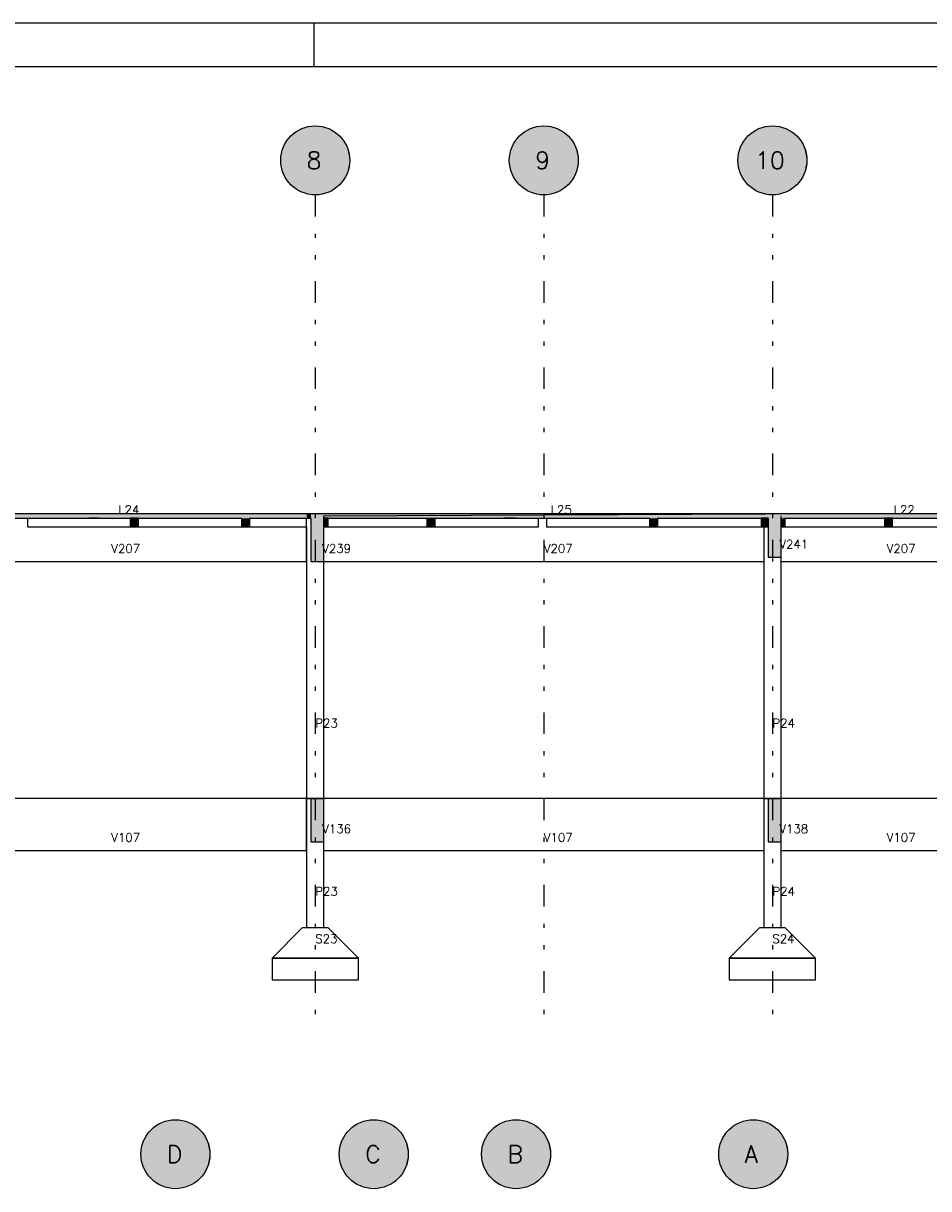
# Model space of a CAD drawing. Extents: x 0 to 84.1, y 0 to 59.4.
# Tile 8 of 9: x 40.4 to 61.3, y 32.4 to 59.4. Entities that reach past the tile are written whole.
import ezdxf

# ---------------------------------------------------------------- set-up
doc = ezdxf.new("R2010")
doc.units = 0
doc.header["$MEASUREMENT"] = 0
doc.linetypes.add('ESTILO_TQS_0004', pattern=[2, 0.5, -0.4, 0.1, -0.4, 0.1, -0.5])
for name, color, linetype in [('1', 1, 'CONTINUOUS'), ('2', 2, 'CONTINUOUS'), ('6', 6, 'CONTINUOUS'), ('9', 9, 'CONTINUOUS')]:
    doc.layers.add(name, color=color, linetype=linetype)
doc.styles.get("Standard").update_dxf_attribs({"font": 'ROMANS.SHX'})

msp = doc.modelspace()

# ---------------------------------------------------------------- linework, layer by layer
at = {"layer": '1', "linetype": 'ESTILO_TQS_0004'}
for p, q in [((47.124223, 55.421611), (47.124223, 36.42161)), ((52.424223, 55.421611), (52.424223, 36.42161)), ((57.724223, 55.421611), (57.724223, 36.42161))]:
    msp.add_line(p, q, dxfattribs=at)
at = {"layer": '2', "linetype": 'Continuous'}
for p, q in [((84.100006, 59.400002), (0, 59.400002)), ((47.100006, 58.400002), (47.100006, 59.400002))]:
    msp.add_line(p, q, dxfattribs=at)
msp.add_lwpolyline([(83.100006, 1), (2.5, 1), (2.5, 58.400002), (83.100006, 58.400002), (83.100006, 1)], dxfattribs=at)
for centre in [(47.124223, 56.221611), (52.424223, 56.221611), (57.724223, 56.221611), (43.880976, 33.176291), (48.480976, 33.176291), (51.780976, 33.176291), (57.280976, 33.176291)]:
    msp.add_circle(centre, 0.8, dxfattribs=at)
at = {"layer": '6', "linetype": 'Continuous'}
for p, q in [((46.924223, 48.02161), (37.864223, 48.02161)), ((37.964223, 47.92161), (41.874528, 47.92161)), ((40.448223, 47.92161), (40.448223, 47.72161)), ((41.874528, 47.92161), (42.116112, 47.92161)), ((42.116112, 47.92161), (41.874528, 47.92161)), ((42.116112, 47.92161), (42.840223, 47.92161)), ((42.840223, 47.72161), (42.840223, 47.92161)), ((42.849277, 47.92161), (42.840223, 47.92161)), ((42.840223, 47.92161), (42.840223, 47.72161)), ((42.840223, 47.72161), (42.849277, 47.92161)), ((42.849277, 47.92161), (42.840223, 47.72161)), ((42.849277, 47.92161), (43.028223, 47.92161)), ((42.885066, 47.72161), (42.849277, 47.92161)), ((42.849277, 47.92161), (42.885066, 47.72161)), ((43.028223, 47.72161), (42.849277, 47.92161)), ((42.849277, 47.92161), (43.028223, 47.72161)), ((43.028223, 47.92161), (42.849277, 47.92161)), ((43.028223, 47.92161), (45.420223, 47.92161)), ((43.028223, 47.72161), (43.028223, 47.92161)), ((45.420223, 47.72161), (45.420223, 47.92161)), ((45.608223, 47.92161), (45.420223, 47.72161)), ((45.420223, 47.72161), (45.608223, 47.92161)), ((45.420223, 47.92161), (45.420223, 47.72161)), ((45.608223, 47.92161), (46.924223, 47.92161)), ((45.608223, 47.72161), (45.608223, 47.92161)), ((47.024223, 48.02161), (46.924223, 48.02161)), ((46.924223, 47.92161), (46.980694, 47.92161)), ((46.924223, 47.72161), (46.924223, 47.92161)), ((46.980694, 47.92161), (47.024223, 47.92161)), ((47.324223, 48.02161), (47.024223, 48.02161)), ((47.024223, 47.92161), (47.024223, 46.92161)), ((47.324223, 47.978082), (57.567751, 48.02161)), ((47.324223, 47.978082), (57.524223, 48.02161)), ((51.49666, 48.02161), (47.324223, 48.02161)), ((47.324223, 47.92161), (47.324223, 47.978082)), ((47.324223, 47.72161), (47.324223, 47.92161)), ((47.324223, 47.92161), (47.424223, 47.92161)), ((47.365628, 47.72161), (47.324223, 47.92161)), ((47.324223, 47.92161), (47.365628, 47.72161)), ((47.424223, 47.72161), (47.324223, 47.92161)), ((47.324223, 47.92161), (47.424223, 47.72161)), ((47.424223, 47.92161), (47.324223, 47.92161)), ((47.424223, 47.92161), (49.720223, 47.92161)), ((47.424223, 47.72161), (47.424223, 47.92161)), ((49.720223, 47.92161), (49.752051, 47.92161)), ((49.720223, 47.72161), (49.720223, 47.92161)), ((49.908223, 47.92161), (49.720223, 47.72161)), ((49.720223, 47.72161), (49.908223, 47.92161)), ((49.720223, 47.92161), (49.720223, 47.72161)), ((49.752051, 47.92161), (49.908223, 47.92161)), ((49.908223, 47.92161), (51.49666, 47.92161)), ((49.908223, 47.72161), (49.908223, 47.92161)), ((57.524223, 48.02161), (51.49666, 48.02161)), ((51.764124, 48.02161), (51.49666, 48.02161)), ((51.49666, 47.92161), (51.764124, 47.92161)), ((51.764124, 47.92161), (51.49666, 47.92161)), ((57.524223, 48.02161), (51.764124, 48.02161)), ((51.764124, 47.92161), (54.880223, 47.92161)), ((52.300223, 47.72161), (52.300223, 47.92161)), ((52.300223, 47.72161), (52.300223, 47.92161)), ((52.300223, 47.72161), (52.300223, 47.92161)), ((52.488223, 47.92161), (52.488223, 47.72161)), ((54.880223, 47.72161), (54.880223, 47.92161)), ((54.880223, 47.72161), (54.880223, 47.92161)), ((55.068223, 47.92161), (54.880223, 47.72161)), ((54.880223, 47.72161), (55.068223, 47.92161)), ((54.880223, 47.92161), (54.880223, 47.72161)), ((55.068223, 47.92161), (57.460223, 47.92161)), ((55.068223, 47.72161), (55.068223, 47.92161)), ((57.460223, 47.92161), (57.460223, 47.72161)), ((57.624223, 47.72161), (57.460223, 47.92161)), ((57.460223, 47.92161), (57.624223, 47.72161)), ((57.624223, 47.92161), (57.460223, 47.92161)), ((57.567751, 48.02161), (57.524223, 48.02161)), ((57.624223, 48.02161), (57.524223, 48.02161)), ((57.624223, 48.02161), (57.567751, 48.02161)), ((57.924223, 48.02161), (57.624223, 48.02161)), ((57.624223, 47.92161), (57.624223, 47.808667)), ((57.624223, 47.808667), (57.624223, 47.92161)), ((60.655294, 48.02161), (57.924223, 48.02161)), ((57.924223, 47.92161), (57.924223, 47.978082)), ((57.924223, 47.834553), (57.924223, 47.92161)), ((58.024223, 47.92161), (57.924223, 47.834553)), ((57.924223, 47.834553), (58.024223, 47.92161)), ((57.924223, 47.72161), (57.924223, 47.834553)), ((57.981018, 47.72161), (57.924223, 47.834553)), ((57.924223, 47.834553), (57.981018, 47.72161)), ((58.024223, 47.72161), (57.924223, 47.834553)), ((57.924223, 47.834553), (58.024223, 47.72161)), ((57.981018, 47.92161), (58.024223, 47.92161)), ((58.024223, 47.92161), (60.320223, 47.92161)), ((58.024223, 47.72161), (58.024223, 47.92161)), ((60.320223, 47.92161), (60.41875, 47.92161)), ((60.41875, 47.92161), (60.320223, 47.92161)), ((60.320223, 47.92161), (60.320223, 47.72161)), ((60.320223, 47.72161), (60.41875, 47.92161)), ((60.41875, 47.92161), (60.320223, 47.72161)), ((60.41875, 47.92161), (60.508223, 47.92161)), ((60.476395, 47.72161), (60.41875, 47.92161)), ((60.41875, 47.92161), (60.476395, 47.72161)), ((60.508223, 47.72161), (60.41875, 47.92161)), ((60.41875, 47.92161), (60.508223, 47.72161)), ((60.508223, 47.92161), (60.41875, 47.92161)), ((60.508223, 47.92161), (60.655294, 47.92161)), ((60.508223, 47.72161), (60.508223, 47.92161)), ((60.891313, 48.02161), (60.655294, 48.02161)), ((60.891313, 48.02161), (60.655294, 48.02161)), ((60.655294, 47.92161), (60.891313, 47.92161)), ((62.86367, 48.02161), (60.891313, 48.02161)), ((60.891313, 47.92161), (62.824223, 47.92161)), ((40.448223, 47.72161), (42.840223, 47.72161)), ((42.840223, 47.72161), (42.849277, 47.72161)), ((42.849277, 47.72161), (42.885066, 47.72161)), ((42.885066, 47.72161), (43.028223, 47.72161)), ((43.028223, 47.72161), (45.420223, 47.72161)), ((45.420223, 47.72161), (45.608223, 47.72161)), ((45.608223, 47.72161), (46.924223, 47.72161)), ((46.924223, 46.92161), (46.924223, 47.72161)), ((46.924223, 47.72161), (46.924223, 41.42161)), ((47.324223, 47.400423), (47.324223, 47.72161)), ((47.324223, 47.72161), (47.365628, 47.72161)), ((47.365628, 47.72161), (47.424223, 47.72161)), ((47.424223, 47.72161), (49.720223, 47.72161)), ((49.720223, 47.72161), (49.908223, 47.72161)), ((49.908223, 47.72161), (52.300223, 47.72161)), ((52.488223, 47.72161), (54.880223, 47.72161)), ((54.880223, 47.72161), (55.068223, 47.72161)), ((55.068223, 47.72161), (57.460223, 47.72161)), ((57.460223, 47.72161), (57.477203, 47.72161)), ((57.477203, 47.72161), (57.478578, 47.72161)), ((57.478578, 47.72161), (57.524223, 47.72161)), ((57.524223, 47.72161), (57.567751, 47.72161)), ((57.524223, 47.72161), (57.524223, 41.42161)), ((57.567751, 47.72161), (57.624223, 47.72161)), ((57.624223, 47.808667), (57.624223, 47.72161)), ((57.624223, 47.72161), (57.624223, 47.808667)), ((57.624223, 47.72161), (57.624223, 47.02161)), ((57.924223, 47.456895), (57.924223, 47.72161)), ((57.924223, 47.72161), (57.981018, 47.72161)), ((57.924223, 41.42161), (57.924223, 47.72161)), ((57.981018, 47.72161), (58.024223, 47.72161)), ((58.024223, 47.72161), (60.320223, 47.72161)), ((60.320223, 47.72161), (60.329277, 47.72161)), ((60.329277, 47.72161), (60.359354, 47.72161)), ((60.359354, 47.72161), (60.41875, 47.72161)), ((60.41875, 47.72161), (60.426045, 47.72161)), ((60.426045, 47.72161), (60.43977, 47.72161)), ((60.43977, 47.72161), (60.476395, 47.72161)), ((60.476395, 47.72161), (60.508223, 47.72161)), ((60.508223, 47.72161), (62.824223, 47.72161)), ((47.324223, 46.92161), (47.324223, 47.400423)), ((57.924223, 47.02161), (57.924223, 47.456895)), ((57.624223, 47.02161), (57.793638, 47.02161)), ((57.793638, 47.02161), (57.924223, 47.02161)), ((37.864223, 46.92161), (46.924223, 46.92161)), ((47.024223, 46.92161), (47.193638, 46.92161)), ((47.193638, 46.92161), (47.324223, 46.92161)), ((47.324223, 46.92161), (57.524223, 46.92161)), ((47.324223, 41.42161), (47.324223, 46.92161)), ((57.924223, 46.92161), (62.824223, 46.92161)), ((46.924223, 41.42161), (37.864223, 41.42161)), ((46.924223, 40.22161), (46.924223, 41.42161)), ((46.924223, 41.42161), (46.924223, 38.42161)), ((47.024223, 41.42161), (46.924223, 41.42161)), ((46.924223, 41.42161), (47.324223, 41.42161)), ((47.024223, 41.42161), (47.024223, 40.42161)), ((47.324223, 41.42161), (47.024223, 41.42161)), ((57.524223, 41.42161), (47.324223, 41.42161)), ((47.324223, 40.856894), (47.324223, 41.42161)), ((57.524223, 41.42161), (57.524223, 38.42161)), ((57.624223, 41.42161), (57.524223, 41.42161)), ((57.524223, 41.42161), (57.924223, 41.42161)), ((57.624223, 41.42161), (57.624223, 40.42161)), ((57.924223, 41.42161), (57.624223, 41.42161)), ((62.824223, 41.42161), (57.924223, 41.42161)), ((57.924223, 40.856894), (57.924223, 41.42161)), ((57.924223, 38.42161), (57.924223, 41.42161)), ((47.324223, 40.42161), (47.324223, 40.856894)), ((57.924223, 40.42161), (57.924223, 40.856894)), ((47.024223, 40.42161), (47.193638, 40.42161)), ((47.193638, 40.42161), (47.324223, 40.42161)), ((47.324223, 38.42161), (47.324223, 40.42161)), ((57.624223, 40.42161), (57.793638, 40.42161)), ((57.793638, 40.42161), (57.924223, 40.42161)), ((37.864223, 40.22161), (46.924223, 40.22161)), ((47.324223, 40.22161), (57.524223, 40.22161)), ((57.924223, 40.22161), (62.824223, 40.22161)), ((46.824223, 38.42161), (46.124223, 37.72161)), ((47.424223, 38.42161), (46.824223, 38.42161)), ((48.124223, 37.72161), (47.424223, 38.42161)), ((57.424223, 38.42161), (56.724223, 37.72161)), ((58.024223, 38.42161), (57.424223, 38.42161)), ((58.724223, 37.72161), (58.024223, 38.42161)), ((46.124223, 37.72161), (46.124223, 37.22161)), ((48.124223, 37.72161), (46.124223, 37.72161)), ((46.124223, 37.72161), (48.124223, 37.72161)), ((48.124223, 37.22161), (48.124223, 37.72161)), ((56.724223, 37.72161), (56.724223, 37.22161)), ((58.724223, 37.72161), (56.724223, 37.72161)), ((56.724223, 37.72161), (58.724223, 37.72161)), ((58.724223, 37.22161), (58.724223, 37.72161)), ((46.124223, 37.22161), (48.124223, 37.22161)), ((56.724223, 37.22161), (58.724223, 37.22161))]:
    msp.add_line(p, q, dxfattribs=at)
at = {"layer": '9', "linetype": 'Continuous'}
for points in [[(47.924223, 56.221611), (46.57818, 56.806279), (46.503654, 56.726481)], [(47.924223, 56.221611), (46.662879, 56.875186), (46.57818, 56.806279)], [(47.924223, 56.221611), (46.756171, 56.931919), (46.662879, 56.875186)], [(47.924223, 56.221611), (46.856319, 56.975419), (46.756171, 56.931919)], [(47.924223, 56.221611), (46.961458, 57.004878), (46.856319, 56.975419)], [(47.924223, 56.221611), (47.069629, 57.019746), (46.961458, 57.004878)], [(47.924223, 56.221611), (47.178817, 57.019746), (47.069629, 57.019746)], [(47.924223, 56.221611), (47.286988, 57.004878), (47.178817, 57.019746)], [(47.924223, 56.221611), (47.392127, 56.975419), (47.286988, 57.004878)], [(47.924223, 56.221611), (47.492275, 56.931919), (47.392127, 56.975419)], [(47.924223, 56.221611), (47.585567, 56.875186), (47.492275, 56.931919)], [(47.924223, 56.221611), (47.670265, 56.806279), (47.585567, 56.875186)], [(47.924223, 56.221611), (47.744792, 56.726481), (47.670265, 56.806279)], [(53.224223, 56.221611), (51.87818, 56.806279), (51.803654, 56.726481)], [(53.224223, 56.221611), (51.962879, 56.875186), (51.87818, 56.806279)], [(53.224223, 56.221611), (52.056171, 56.931919), (51.962879, 56.875186)], [(53.224223, 56.221611), (52.156319, 56.975419), (52.056171, 56.931919)], [(53.224223, 56.221611), (52.261458, 57.004878), (52.156319, 56.975419)], [(53.224223, 56.221611), (52.369629, 57.019746), (52.261458, 57.004878)], [(53.224223, 56.221611), (52.478817, 57.019746), (52.369629, 57.019746)], [(53.224223, 56.221611), (52.586988, 57.004878), (52.478817, 57.019746)], [(53.224223, 56.221611), (52.692127, 56.975419), (52.586988, 57.004878)], [(53.224223, 56.221611), (52.792275, 56.931919), (52.692127, 56.975419)], [(53.224223, 56.221611), (52.885567, 56.875186), (52.792275, 56.931919)], [(53.224223, 56.221611), (52.970265, 56.806279), (52.885567, 56.875186)], [(53.224223, 56.221611), (53.044792, 56.726481), (52.970265, 56.806279)], [(58.524223, 56.221611), (57.17818, 56.806279), (57.103654, 56.726481)], [(58.524223, 56.221611), (57.262879, 56.875186), (57.17818, 56.806279)], [(58.524223, 56.221611), (57.356171, 56.931919), (57.262879, 56.875186)], [(58.524223, 56.221611), (57.456319, 56.975419), (57.356171, 56.931919)], [(58.524223, 56.221611), (57.561458, 57.004878), (57.456319, 56.975419)], [(58.524223, 56.221611), (57.669629, 57.019746), (57.561458, 57.004878)], [(58.524223, 56.221611), (57.778817, 57.019746), (57.669629, 57.019746)], [(58.524223, 56.221611), (57.886988, 57.004878), (57.778817, 57.019746)], [(58.524223, 56.221611), (57.992127, 56.975419), (57.886988, 57.004878)], [(58.524223, 56.221611), (58.092275, 56.931919), (57.992127, 56.975419)], [(58.524223, 56.221611), (58.185567, 56.875186), (58.092275, 56.931919)], [(58.524223, 56.221611), (58.270265, 56.806279), (58.185567, 56.875186)], [(58.524223, 56.221611), (58.344792, 56.726481), (58.270265, 56.806279)], [(47.924223, 56.221611), (46.390454, 56.540331), (46.353889, 56.437448)], [(47.924223, 56.221611), (46.440687, 56.637278), (46.390454, 56.540331)], [(47.924223, 56.221611), (46.503654, 56.726481), (46.440687, 56.637278)], [(47.924223, 56.221611), (47.807758, 56.637278), (47.744792, 56.726481)], [(47.924223, 56.221611), (47.857992, 56.540331), (47.807758, 56.637278)], [(47.924223, 56.221611), (47.894557, 56.437448), (47.857992, 56.540331)], [(53.224223, 56.221611), (51.690454, 56.540331), (51.653889, 56.437448)], [(53.224223, 56.221611), (51.740687, 56.637278), (51.690454, 56.540331)], [(53.224223, 56.221611), (51.803654, 56.726481), (51.740687, 56.637278)], [(53.224223, 56.221611), (53.107758, 56.637278), (53.044792, 56.726481)], [(53.224223, 56.221611), (53.157992, 56.540331), (53.107758, 56.637278)], [(53.224223, 56.221611), (53.194557, 56.437448), (53.157992, 56.540331)], [(58.524223, 56.221611), (56.990454, 56.540331), (56.953889, 56.437448)], [(58.524223, 56.221611), (57.040687, 56.637278), (56.990454, 56.540331)], [(58.524223, 56.221611), (57.103654, 56.726481), (57.040687, 56.637278)], [(58.524223, 56.221611), (58.407758, 56.637278), (58.344792, 56.726481)], [(58.524223, 56.221611), (58.457992, 56.540331), (58.407758, 56.637278)], [(58.524223, 56.221611), (58.494557, 56.437448), (58.457992, 56.540331)], [(47.924223, 56.221611), (46.331674, 56.330544), (46.324223, 56.221611)], [(47.924223, 56.221611), (46.324223, 56.221611), (46.331674, 56.112677)], [(47.924223, 56.221611), (46.353889, 56.437448), (46.331674, 56.330544)], [(47.924223, 56.221611), (46.331674, 56.112677), (46.353889, 56.005773)], [(47.924223, 56.221611), (46.353889, 56.005773), (46.390454, 55.90289)], [(47.924223, 56.221611), (46.390454, 55.90289), (46.440687, 55.805943)], [(47.924223, 56.221611), (46.440687, 55.805943), (46.503654, 55.71674)], [(47.924223, 56.221611), (46.503654, 55.71674), (46.57818, 55.636942)], [(47.924223, 56.221611), (46.57818, 55.636942), (46.662879, 55.568035)], [(47.924223, 56.221611), (46.662879, 55.568035), (46.756171, 55.511302)], [(47.924223, 56.221611), (46.756171, 55.511302), (46.856319, 55.467802)], [(47.924223, 56.221611), (46.856319, 55.467802), (46.961458, 55.438343)], [(47.924223, 56.221611), (46.961458, 55.438343), (47.069629, 55.423475)], [(47.924223, 56.221611), (47.069629, 55.423475), (47.178817, 55.423475)], [(47.924223, 56.221611), (47.178817, 55.423475), (47.286988, 55.438343)], [(47.924223, 56.221611), (47.286988, 55.438343), (47.392127, 55.467802)], [(47.924223, 56.221611), (47.392127, 55.467802), (47.492275, 55.511302)], [(47.924223, 56.221611), (47.492275, 55.511302), (47.585567, 55.568035)], [(47.924223, 56.221611), (47.585567, 55.568035), (47.670265, 55.636942)], [(47.924223, 56.221611), (47.670265, 55.636942), (47.744792, 55.71674)], [(47.924223, 56.221611), (47.744792, 55.71674), (47.807758, 55.805943)], [(47.924223, 56.221611), (47.807758, 55.805943), (47.857992, 55.90289)], [(47.924223, 56.221611), (47.857992, 55.90289), (47.894557, 56.005773)], [(47.924223, 56.221611), (47.916772, 56.330544), (47.894557, 56.437448)], [(47.924223, 56.221611), (47.894557, 56.005773), (47.916772, 56.112677)], [(47.924223, 56.221611), (47.916772, 56.112677), (47.924223, 56.221611)], [(53.224223, 56.221611), (51.631674, 56.330544), (51.624223, 56.221611)], [(53.224223, 56.221611), (51.624223, 56.221611), (51.631674, 56.112677)], [(53.224223, 56.221611), (51.653889, 56.437448), (51.631674, 56.330544)], [(53.224223, 56.221611), (51.631674, 56.112677), (51.653889, 56.005773)], [(53.224223, 56.221611), (51.653889, 56.005773), (51.690454, 55.90289)], [(53.224223, 56.221611), (51.690454, 55.90289), (51.740687, 55.805943)], [(53.224223, 56.221611), (51.740687, 55.805943), (51.803654, 55.71674)], [(53.224223, 56.221611), (51.803654, 55.71674), (51.87818, 55.636942)], [(53.224223, 56.221611), (51.87818, 55.636942), (51.962879, 55.568035)], [(53.224223, 56.221611), (51.962879, 55.568035), (52.056171, 55.511302)], [(53.224223, 56.221611), (52.056171, 55.511302), (52.156319, 55.467802)], [(53.224223, 56.221611), (52.156319, 55.467802), (52.261458, 55.438343)], [(53.224223, 56.221611), (52.261458, 55.438343), (52.369629, 55.423475)], [(53.224223, 56.221611), (52.369629, 55.423475), (52.478817, 55.423475)], [(53.224223, 56.221611), (52.478817, 55.423475), (52.586988, 55.438343)], [(53.224223, 56.221611), (52.586988, 55.438343), (52.692127, 55.467802)], [(53.224223, 56.221611), (52.692127, 55.467802), (52.792275, 55.511302)], [(53.224223, 56.221611), (52.792275, 55.511302), (52.885567, 55.568035)], [(53.224223, 56.221611), (52.885567, 55.568035), (52.970265, 55.636942)], [(53.224223, 56.221611), (52.970265, 55.636942), (53.044792, 55.71674)], [(53.224223, 56.221611), (53.044792, 55.71674), (53.107758, 55.805943)], [(53.224223, 56.221611), (53.107758, 55.805943), (53.157992, 55.90289)], [(53.224223, 56.221611), (53.157992, 55.90289), (53.194557, 56.005773)], [(53.224223, 56.221611), (53.216772, 56.330544), (53.194557, 56.437448)], [(53.224223, 56.221611), (53.194557, 56.005773), (53.216772, 56.112677)], [(53.224223, 56.221611), (53.216772, 56.112677), (53.224223, 56.221611)], [(58.524223, 56.221611), (56.931674, 56.330544), (56.924223, 56.221611)], [(58.524223, 56.221611), (56.924223, 56.221611), (56.931674, 56.112677)], [(58.524223, 56.221611), (56.953889, 56.437448), (56.931674, 56.330544)], [(58.524223, 56.221611), (56.931674, 56.112677), (56.953889, 56.005773)], [(58.524223, 56.221611), (56.953889, 56.005773), (56.990454, 55.90289)], [(58.524223, 56.221611), (56.990454, 55.90289), (57.040687, 55.805943)], [(58.524223, 56.221611), (57.040687, 55.805943), (57.103654, 55.71674)], [(58.524223, 56.221611), (57.103654, 55.71674), (57.17818, 55.636942)], [(58.524223, 56.221611), (57.17818, 55.636942), (57.262879, 55.568035)], [(58.524223, 56.221611), (57.262879, 55.568035), (57.356171, 55.511302)], [(58.524223, 56.221611), (57.356171, 55.511302), (57.456319, 55.467802)], [(58.524223, 56.221611), (57.456319, 55.467802), (57.561458, 55.438343)], [(58.524223, 56.221611), (57.561458, 55.438343), (57.669629, 55.423475)], [(58.524223, 56.221611), (57.669629, 55.423475), (57.778817, 55.423475)], [(58.524223, 56.221611), (57.778817, 55.423475), (57.886988, 55.438343)], [(58.524223, 56.221611), (57.886988, 55.438343), (57.992127, 55.467802)], [(58.524223, 56.221611), (57.992127, 55.467802), (58.092275, 55.511302)], [(58.524223, 56.221611), (58.092275, 55.511302), (58.185567, 55.568035)], [(58.524223, 56.221611), (58.185567, 55.568035), (58.270265, 55.636942)], [(58.524223, 56.221611), (58.270265, 55.636942), (58.344792, 55.71674)], [(58.524223, 56.221611), (58.344792, 55.71674), (58.407758, 55.805943)], [(58.524223, 56.221611), (58.407758, 55.805943), (58.457992, 55.90289)], [(58.524223, 56.221611), (58.457992, 55.90289), (58.494557, 56.005773)], [(58.524223, 56.221611), (58.516772, 56.330544), (58.494557, 56.437448)], [(58.524223, 56.221611), (58.494557, 56.005773), (58.516772, 56.112677)], [(58.524223, 56.221611), (58.516772, 56.112677), (58.524223, 56.221611)], [(46.924223, 48.02161), (41.874528, 48.02161), (37.864223, 48.02161)], [(46.924223, 48.02161), (37.864223, 48.02161), (37.864223, 47.978082)], [(46.924223, 48.02161), (37.864223, 47.978082), (37.864223, 47.92161)], [(46.924223, 48.02161), (37.864223, 47.92161), (41.874528, 47.92161)], [(46.924223, 48.02161), (42.116112, 48.02161), (41.874528, 48.02161)], [(46.924223, 48.02161), (41.874528, 47.92161), (42.116112, 47.92161)], [(46.924223, 48.02161), (42.116112, 47.92161), (46.924223, 47.92161)], [(42.849277, 47.92161), (42.840223, 47.92161), (42.840223, 47.72161)], [(42.849277, 47.92161), (42.840223, 47.72161), (42.849277, 47.72161)], [(42.849277, 47.92161), (42.849277, 47.72161), (42.885066, 47.72161)], [(42.849277, 47.92161), (42.885066, 47.72161), (43.028223, 47.72161)], [(42.849277, 47.92161), (43.028223, 47.72161), (43.028223, 47.92161)], [(42.849277, 47.92161), (43.028223, 47.92161), (42.885066, 47.92161)], [(42.849277, 47.92161), (42.885066, 47.92161), (42.849277, 47.92161)], [(45.420223, 47.72161), (45.608223, 47.72161), (45.608223, 47.92161)], [(45.420223, 47.72161), (45.608223, 47.92161), (45.502401, 47.92161)], [(45.420223, 47.72161), (45.502401, 47.92161), (45.420223, 47.92161)], [(45.420223, 47.72161), (45.420223, 47.92161), (45.420223, 47.72161)], [(46.924223, 48.02161), (46.924223, 47.92161), (46.980694, 47.92161)], [(46.924223, 48.02161), (46.980694, 47.92161), (47.024223, 47.92161)], [(46.924223, 48.02161), (47.024223, 47.92161), (47.024223, 47.965139)], [(46.924223, 48.02161), (47.024223, 47.965139), (47.024223, 48.02161)], [(46.924223, 48.02161), (47.024223, 48.02161), (46.980694, 48.02161)], [(46.924223, 48.02161), (46.980694, 48.02161), (46.924223, 48.02161)], [(47.024223, 48.02161), (47.024223, 47.542797), (47.024223, 46.92161)], [(47.024223, 48.02161), (47.024223, 46.92161), (47.193638, 46.92161)], [(47.024223, 48.02161), (47.193638, 46.92161), (47.324223, 46.92161)], [(47.024223, 48.02161), (47.324223, 46.92161), (47.324223, 47.400423)], [(47.024223, 48.02161), (47.324223, 47.400423), (47.324223, 48.02161)], [(47.024223, 48.02161), (47.324223, 48.02161), (47.193638, 48.02161)], [(47.024223, 48.02161), (47.193638, 48.02161), (47.024223, 48.02161)], [(47.324223, 47.978082), (57.624223, 47.965139), (57.624223, 48.02161)], [(47.324223, 47.978082), (57.624223, 48.02161), (57.567751, 48.02161)], [(47.324223, 47.978082), (57.567751, 48.02161), (57.524223, 48.02161)], [(47.324223, 47.978082), (57.524223, 48.02161), (51.764124, 48.02161)], [(47.324223, 47.978082), (51.764124, 48.02161), (51.49666, 48.02161)], [(47.324223, 47.978082), (51.49666, 48.02161), (47.324223, 48.02161)], [(47.324223, 47.978082), (47.324223, 48.02161), (47.324223, 47.978082)], [(47.324223, 47.978082), (47.324223, 47.92161), (51.49666, 47.92161)], [(47.324223, 47.978082), (51.49666, 47.92161), (51.764124, 47.92161)], [(47.324223, 47.978082), (51.764124, 47.92161), (57.524223, 47.92161)], [(47.324223, 47.978082), (57.524223, 47.92161), (57.567751, 47.92161)], [(47.324223, 47.978082), (57.567751, 47.92161), (57.624223, 47.92161)], [(47.324223, 47.978082), (57.624223, 47.92161), (57.624223, 47.965139)], [(47.324223, 47.92161), (47.324223, 47.834553), (47.324223, 47.72161)], [(47.324223, 47.92161), (47.324223, 47.72161), (47.365628, 47.72161)], [(47.324223, 47.92161), (47.365628, 47.72161), (47.424223, 47.72161)], [(47.324223, 47.92161), (47.424223, 47.72161), (47.424223, 47.92161)], [(47.324223, 47.92161), (47.424223, 47.92161), (47.365628, 47.92161)], [(47.324223, 47.92161), (47.365628, 47.92161), (47.324223, 47.92161)], [(49.720223, 47.72161), (49.908223, 47.72161), (49.908223, 47.92161)], [(49.720223, 47.72161), (49.908223, 47.92161), (49.752051, 47.92161)], [(49.720223, 47.72161), (49.752051, 47.92161), (49.720223, 47.92161)], [(49.720223, 47.72161), (49.720223, 47.92161), (49.720223, 47.72161)], [(54.880223, 47.72161), (55.068223, 47.72161), (55.068223, 47.92161)], [(54.880223, 47.72161), (55.068223, 47.92161), (54.889277, 47.92161)], [(54.880223, 47.72161), (54.889277, 47.92161), (54.880223, 47.92161)], [(54.880223, 47.72161), (54.880223, 47.92161), (54.880223, 47.72161)], [(57.460223, 47.92161), (57.460223, 47.72161), (57.477203, 47.72161)], [(57.460223, 47.92161), (57.477203, 47.72161), (57.478578, 47.72161)], [(57.460223, 47.92161), (57.478578, 47.72161), (57.524223, 47.72161)], [(57.460223, 47.92161), (57.524223, 47.72161), (57.567751, 47.72161)], [(57.460223, 47.92161), (57.567751, 47.72161), (57.624223, 47.72161)], [(57.460223, 47.92161), (57.624223, 47.72161), (57.624223, 47.808667)], [(57.460223, 47.92161), (57.624223, 47.808667), (57.624223, 47.92161)], [(57.460223, 47.92161), (57.624223, 47.92161), (57.567751, 47.92161)], [(57.460223, 47.92161), (57.567751, 47.92161), (57.524223, 47.92161)], [(57.460223, 47.92161), (57.524223, 47.92161), (57.478578, 47.92161)], [(57.460223, 47.92161), (57.478578, 47.92161), (57.477203, 47.92161)], [(57.460223, 47.92161), (57.477203, 47.92161), (57.460223, 47.92161)], [(57.624223, 48.02161), (57.624223, 47.586326), (57.624223, 47.02161)], [(57.624223, 48.02161), (57.624223, 47.02161), (57.793638, 47.02161)], [(57.624223, 48.02161), (57.793638, 47.02161), (57.924223, 47.02161)], [(57.624223, 48.02161), (57.924223, 47.02161), (57.924223, 47.456895)], [(57.624223, 48.02161), (57.924223, 47.456895), (57.924223, 48.02161)], [(57.624223, 48.02161), (57.924223, 48.02161), (57.793638, 48.02161)], [(57.624223, 48.02161), (57.793638, 48.02161), (57.624223, 48.02161)], [(57.924223, 47.978082), (62.924223, 47.9348), (62.924223, 48.02161)], [(57.924223, 47.978082), (62.924223, 48.02161), (62.86367, 48.02161)], [(57.924223, 47.978082), (62.86367, 48.02161), (60.891313, 48.02161)], [(57.924223, 47.978082), (60.891313, 48.02161), (60.655294, 48.02161)], [(57.924223, 47.978082), (60.655294, 48.02161), (57.924223, 48.02161)], [(57.924223, 47.978082), (57.924223, 48.02161), (57.924223, 47.978082)], [(57.924223, 47.978082), (57.924223, 47.92161), (60.655294, 47.92161)], [(57.924223, 47.978082), (60.655294, 47.92161), (60.891313, 47.92161)], [(57.924223, 47.978082), (60.891313, 47.92161), (62.86367, 47.92161)], [(57.924223, 47.978082), (62.86367, 47.92161), (62.924223, 47.92161)], [(57.924223, 47.978082), (62.924223, 47.92161), (62.924223, 47.9348)], [(57.924223, 47.834553), (58.024223, 47.72161), (58.024223, 47.92161)], [(57.924223, 47.834553), (58.024223, 47.92161), (57.981018, 47.92161)], [(57.924223, 47.834553), (57.981018, 47.92161), (57.924223, 47.92161)], [(57.924223, 47.834553), (57.924223, 47.92161), (57.924223, 47.834553)], [(57.924223, 47.834553), (57.924223, 47.72161), (57.981018, 47.72161)], [(57.924223, 47.834553), (57.981018, 47.72161), (58.024223, 47.72161)], [(60.41875, 47.92161), (60.329277, 47.92161), (60.320223, 47.92161)], [(60.41875, 47.92161), (60.320223, 47.92161), (60.320223, 47.72161)], [(60.41875, 47.92161), (60.320223, 47.72161), (60.329277, 47.72161)], [(60.41875, 47.92161), (60.359354, 47.92161), (60.329277, 47.92161)], [(60.41875, 47.92161), (60.329277, 47.72161), (60.359354, 47.72161)], [(60.41875, 47.92161), (60.359354, 47.72161), (60.41875, 47.72161)], [(60.41875, 47.92161), (60.41875, 47.72161), (60.426045, 47.72161)], [(60.41875, 47.92161), (60.426045, 47.72161), (60.43977, 47.72161)], [(60.41875, 47.92161), (60.43977, 47.72161), (60.476395, 47.72161)], [(60.41875, 47.92161), (60.476395, 47.72161), (60.508223, 47.72161)], [(60.41875, 47.92161), (60.508223, 47.72161), (60.508223, 47.92161)], [(60.41875, 47.92161), (60.508223, 47.92161), (60.476395, 47.92161)], [(60.41875, 47.92161), (60.476395, 47.92161), (60.43977, 47.92161)], [(60.41875, 47.92161), (60.43977, 47.92161), (60.426045, 47.92161)], [(60.41875, 47.92161), (60.426045, 47.92161), (60.41875, 47.92161)], [(45.420223, 47.72161), (45.502401, 47.72161), (45.608223, 47.72161)], [(49.720223, 47.72161), (49.752051, 47.72161), (49.908223, 47.72161)], [(54.880223, 47.72161), (54.889277, 47.72161), (55.068223, 47.72161)], [(47.024223, 41.42161), (47.024223, 40.986326), (47.024223, 40.42161)], [(47.024223, 41.42161), (47.024223, 40.42161), (47.193638, 40.42161)], [(47.024223, 41.42161), (47.193638, 40.42161), (47.324223, 40.42161)], [(47.024223, 41.42161), (47.324223, 40.42161), (47.324223, 40.856894)], [(47.024223, 41.42161), (47.324223, 40.856894), (47.324223, 41.42161)], [(47.024223, 41.42161), (47.324223, 41.42161), (47.193638, 41.42161)], [(47.024223, 41.42161), (47.193638, 41.42161), (47.024223, 41.42161)], [(57.624223, 41.42161), (57.624223, 40.986326), (57.624223, 40.42161)], [(57.624223, 41.42161), (57.624223, 40.42161), (57.793638, 40.42161)], [(57.624223, 41.42161), (57.793638, 40.42161), (57.924223, 40.42161)], [(57.624223, 41.42161), (57.924223, 40.42161), (57.924223, 40.856894)], [(57.624223, 41.42161), (57.924223, 40.856894), (57.924223, 41.42161)], [(57.624223, 41.42161), (57.924223, 41.42161), (57.793638, 41.42161)], [(57.624223, 41.42161), (57.793638, 41.42161), (57.624223, 41.42161)], [(44.680976, 33.176291), (43.419631, 33.829866), (43.334933, 33.760959)], [(44.680976, 33.176291), (43.512924, 33.886599), (43.419631, 33.829866)], [(44.680976, 33.176291), (43.613072, 33.930099), (43.512924, 33.886599)], [(44.680976, 33.176291), (43.718211, 33.959558), (43.613072, 33.930099)], [(44.680976, 33.176291), (43.826382, 33.974426), (43.718211, 33.959558)], [(44.680976, 33.176291), (43.93557, 33.974426), (43.826382, 33.974426)], [(44.680976, 33.176291), (44.043741, 33.959558), (43.93557, 33.974426)], [(44.680976, 33.176291), (44.148879, 33.930099), (44.043741, 33.959558)], [(44.680976, 33.176291), (44.249028, 33.886599), (44.148879, 33.930099)], [(44.680976, 33.176291), (44.34232, 33.829866), (44.249028, 33.886599)], [(44.680976, 33.176291), (44.427018, 33.760959), (44.34232, 33.829866)], [(49.280976, 33.176291), (48.019631, 33.829866), (47.934933, 33.760959)], [(49.280976, 33.176291), (48.112924, 33.886599), (48.019631, 33.829866)], [(49.280976, 33.176291), (48.213072, 33.930099), (48.112924, 33.886599)], [(49.280976, 33.176291), (48.318211, 33.959558), (48.213072, 33.930099)], [(49.280976, 33.176291), (48.426382, 33.974426), (48.318211, 33.959558)], [(49.280976, 33.176291), (48.53557, 33.974426), (48.426382, 33.974426)], [(49.280976, 33.176291), (48.643741, 33.959558), (48.53557, 33.974426)], [(49.280976, 33.176291), (48.748879, 33.930099), (48.643741, 33.959558)], [(49.280976, 33.176291), (48.849028, 33.886599), (48.748879, 33.930099)], [(49.280976, 33.176291), (48.94232, 33.829866), (48.849028, 33.886599)], [(49.280976, 33.176291), (49.027018, 33.760959), (48.94232, 33.829866)], [(52.580976, 33.176291), (51.319631, 33.829866), (51.234933, 33.760959)], [(52.580976, 33.176291), (51.412924, 33.886599), (51.319631, 33.829866)], [(52.580976, 33.176291), (51.513072, 33.930099), (51.412924, 33.886599)], [(52.580976, 33.176291), (51.618211, 33.959558), (51.513072, 33.930099)], [(52.580976, 33.176291), (51.726382, 33.974426), (51.618211, 33.959558)], [(52.580976, 33.176291), (51.83557, 33.974426), (51.726382, 33.974426)], [(52.580976, 33.176291), (51.943741, 33.959558), (51.83557, 33.974426)], [(52.580976, 33.176291), (52.048879, 33.930099), (51.943741, 33.959558)], [(52.580976, 33.176291), (52.149028, 33.886599), (52.048879, 33.930099)], [(52.580976, 33.176291), (52.24232, 33.829866), (52.149028, 33.886599)], [(52.580976, 33.176291), (52.327018, 33.760959), (52.24232, 33.829866)], [(58.080976, 33.176291), (56.819631, 33.829866), (56.734933, 33.760959)], [(58.080976, 33.176291), (56.912924, 33.886599), (56.819631, 33.829866)], [(58.080976, 33.176291), (57.013072, 33.930099), (56.912924, 33.886599)], [(58.080976, 33.176291), (57.118211, 33.959558), (57.013072, 33.930099)], [(58.080976, 33.176291), (57.226382, 33.974426), (57.118211, 33.959558)], [(58.080976, 33.176291), (57.33557, 33.974426), (57.226382, 33.974426)], [(58.080976, 33.176291), (57.443741, 33.959558), (57.33557, 33.974426)], [(58.080976, 33.176291), (57.548879, 33.930099), (57.443741, 33.959558)], [(58.080976, 33.176291), (57.649028, 33.886599), (57.548879, 33.930099)], [(58.080976, 33.176291), (57.74232, 33.829866), (57.649028, 33.886599)], [(58.080976, 33.176291), (57.827018, 33.760959), (57.74232, 33.829866)], [(44.680976, 33.176291), (43.19744, 33.591958), (43.147207, 33.495011)], [(44.680976, 33.176291), (43.260407, 33.681161), (43.19744, 33.591958)], [(44.680976, 33.176291), (43.334933, 33.760959), (43.260407, 33.681161)], [(44.680976, 33.176291), (44.501545, 33.681161), (44.427018, 33.760959)], [(44.680976, 33.176291), (44.564511, 33.591958), (44.501545, 33.681161)], [(44.680976, 33.176291), (44.614745, 33.495011), (44.564511, 33.591958)], [(49.280976, 33.176291), (47.79744, 33.591958), (47.747207, 33.495011)], [(49.280976, 33.176291), (47.860407, 33.681161), (47.79744, 33.591958)], [(49.280976, 33.176291), (47.934933, 33.760959), (47.860407, 33.681161)], [(49.280976, 33.176291), (49.101545, 33.681161), (49.027018, 33.760959)], [(49.280976, 33.176291), (49.164511, 33.591958), (49.101545, 33.681161)], [(49.280976, 33.176291), (49.214745, 33.495011), (49.164511, 33.591958)], [(52.580976, 33.176291), (51.09744, 33.591958), (51.047207, 33.495011)], [(52.580976, 33.176291), (51.160407, 33.681161), (51.09744, 33.591958)], [(52.580976, 33.176291), (51.234933, 33.760959), (51.160407, 33.681161)], [(52.580976, 33.176291), (52.401545, 33.681161), (52.327018, 33.760959)], [(52.580976, 33.176291), (52.464511, 33.591958), (52.401545, 33.681161)], [(52.580976, 33.176291), (52.514745, 33.495011), (52.464511, 33.591958)], [(58.080976, 33.176291), (56.59744, 33.591958), (56.547207, 33.495011)], [(58.080976, 33.176291), (56.660407, 33.681161), (56.59744, 33.591958)], [(58.080976, 33.176291), (56.734933, 33.760959), (56.660407, 33.681161)], [(58.080976, 33.176291), (57.901545, 33.681161), (57.827018, 33.760959)], [(58.080976, 33.176291), (57.964511, 33.591958), (57.901545, 33.681161)], [(58.080976, 33.176291), (58.014745, 33.495011), (57.964511, 33.591958)], [(44.680976, 33.176291), (43.088427, 33.285224), (43.080976, 33.176291)], [(44.680976, 33.176291), (43.110642, 33.392128), (43.088427, 33.285224)], [(44.680976, 33.176291), (43.147207, 33.495011), (43.110642, 33.392128)], [(44.680976, 33.176291), (44.65131, 33.392128), (44.614745, 33.495011)], [(44.680976, 33.176291), (44.673524, 33.285224), (44.65131, 33.392128)], [(49.280976, 33.176291), (47.688427, 33.285224), (47.680976, 33.176291)], [(49.280976, 33.176291), (47.710642, 33.392128), (47.688427, 33.285224)], [(49.280976, 33.176291), (47.747207, 33.495011), (47.710642, 33.392128)], [(49.280976, 33.176291), (49.25131, 33.392128), (49.214745, 33.495011)], [(49.280976, 33.176291), (49.273524, 33.285224), (49.25131, 33.392128)], [(52.580976, 33.176291), (50.988427, 33.285224), (50.980976, 33.176291)], [(52.580976, 33.176291), (51.010642, 33.392128), (50.988427, 33.285224)], [(52.580976, 33.176291), (51.047207, 33.495011), (51.010642, 33.392128)], [(52.580976, 33.176291), (52.55131, 33.392128), (52.514745, 33.495011)], [(52.580976, 33.176291), (52.573524, 33.285224), (52.55131, 33.392128)], [(58.080976, 33.176291), (56.488427, 33.285224), (56.480976, 33.176291)], [(58.080976, 33.176291), (56.510642, 33.392128), (56.488427, 33.285224)], [(58.080976, 33.176291), (56.547207, 33.495011), (56.510642, 33.392128)], [(58.080976, 33.176291), (58.05131, 33.392128), (58.014745, 33.495011)], [(58.080976, 33.176291), (58.073524, 33.285224), (58.05131, 33.392128)], [(44.680976, 33.176291), (43.080976, 33.176291), (43.088427, 33.067357)], [(44.680976, 33.176291), (43.088427, 33.067357), (43.110642, 32.960453)], [(44.680976, 33.176291), (43.110642, 32.960453), (43.147207, 32.85757)], [(44.680976, 33.176291), (43.147207, 32.85757), (43.19744, 32.760623)], [(44.680976, 33.176291), (43.19744, 32.760623), (43.260407, 32.67142)], [(44.680976, 33.176291), (43.260407, 32.67142), (43.334933, 32.591622)], [(44.680976, 33.176291), (43.334933, 32.591622), (43.419631, 32.522715)], [(44.680976, 33.176291), (43.419631, 32.522715), (43.512924, 32.465982)], [(44.680976, 33.176291), (43.512924, 32.465982), (43.613072, 32.422482)], [(44.680976, 33.176291), (43.613072, 32.422482), (43.718211, 32.393023)], [(44.680976, 33.176291), (43.718211, 32.393023), (43.826382, 32.378155)], [(44.680976, 33.176291), (43.826382, 32.378155), (43.93557, 32.378155)], [(44.680976, 33.176291), (43.93557, 32.378155), (44.043741, 32.393023)], [(44.680976, 33.176291), (44.043741, 32.393023), (44.148879, 32.422482)], [(44.680976, 33.176291), (44.148879, 32.422482), (44.249028, 32.465982)], [(44.680976, 33.176291), (44.249028, 32.465982), (44.34232, 32.522715)], [(44.680976, 33.176291), (44.34232, 32.522715), (44.427018, 32.591622)], [(44.680976, 33.176291), (44.427018, 32.591622), (44.501545, 32.67142)], [(44.680976, 33.176291), (44.501545, 32.67142), (44.564511, 32.760623)], [(44.680976, 33.176291), (44.564511, 32.760623), (44.614745, 32.85757)], [(44.680976, 33.176291), (44.614745, 32.85757), (44.65131, 32.960453)], [(44.680976, 33.176291), (44.65131, 32.960453), (44.673524, 33.067357)], [(44.680976, 33.176291), (44.673524, 33.067357), (44.680976, 33.176291)], [(49.280976, 33.176291), (47.680976, 33.176291), (47.688427, 33.067357)], [(49.280976, 33.176291), (47.688427, 33.067357), (47.710642, 32.960453)], [(49.280976, 33.176291), (47.710642, 32.960453), (47.747207, 32.85757)], [(49.280976, 33.176291), (47.747207, 32.85757), (47.79744, 32.760623)], [(49.280976, 33.176291), (47.79744, 32.760623), (47.860407, 32.67142)], [(49.280976, 33.176291), (47.860407, 32.67142), (47.934933, 32.591622)], [(49.280976, 33.176291), (47.934933, 32.591622), (48.019631, 32.522715)], [(49.280976, 33.176291), (48.019631, 32.522715), (48.112924, 32.465982)], [(49.280976, 33.176291), (48.112924, 32.465982), (48.213072, 32.422482)], [(49.280976, 33.176291), (48.213072, 32.422482), (48.318211, 32.393023)], [(49.280976, 33.176291), (48.318211, 32.393023), (48.426382, 32.378155)], [(49.280976, 33.176291), (48.426382, 32.378155), (48.53557, 32.378155)], [(49.280976, 33.176291), (48.53557, 32.378155), (48.643741, 32.393023)], [(49.280976, 33.176291), (48.643741, 32.393023), (48.748879, 32.422482)], [(49.280976, 33.176291), (48.748879, 32.422482), (48.849028, 32.465982)], [(49.280976, 33.176291), (48.849028, 32.465982), (48.94232, 32.522715)], [(49.280976, 33.176291), (48.94232, 32.522715), (49.027018, 32.591622)], [(49.280976, 33.176291), (49.027018, 32.591622), (49.101545, 32.67142)], [(49.280976, 33.176291), (49.101545, 32.67142), (49.164511, 32.760623)], [(49.280976, 33.176291), (49.164511, 32.760623), (49.214745, 32.85757)], [(49.280976, 33.176291), (49.214745, 32.85757), (49.25131, 32.960453)], [(49.280976, 33.176291), (49.25131, 32.960453), (49.273524, 33.067357)], [(49.280976, 33.176291), (49.273524, 33.067357), (49.280976, 33.176291)], [(52.580976, 33.176291), (50.980976, 33.176291), (50.988427, 33.067357)], [(52.580976, 33.176291), (50.988427, 33.067357), (51.010642, 32.960453)], [(52.580976, 33.176291), (51.010642, 32.960453), (51.047207, 32.85757)], [(52.580976, 33.176291), (51.047207, 32.85757), (51.09744, 32.760623)], [(52.580976, 33.176291), (51.09744, 32.760623), (51.160407, 32.67142)], [(52.580976, 33.176291), (51.160407, 32.67142), (51.234933, 32.591622)], [(52.580976, 33.176291), (51.234933, 32.591622), (51.319631, 32.522715)], [(52.580976, 33.176291), (51.319631, 32.522715), (51.412924, 32.465982)], [(52.580976, 33.176291), (51.412924, 32.465982), (51.513072, 32.422482)], [(52.580976, 33.176291), (51.513072, 32.422482), (51.618211, 32.393023)], [(52.580976, 33.176291), (51.618211, 32.393023), (51.726382, 32.378155)], [(52.580976, 33.176291), (51.726382, 32.378155), (51.83557, 32.378155)], [(52.580976, 33.176291), (51.83557, 32.378155), (51.943741, 32.393023)], [(52.580976, 33.176291), (51.943741, 32.393023), (52.048879, 32.422482)], [(52.580976, 33.176291), (52.048879, 32.422482), (52.149028, 32.465982)], [(52.580976, 33.176291), (52.149028, 32.465982), (52.24232, 32.522715)], [(52.580976, 33.176291), (52.24232, 32.522715), (52.327018, 32.591622)], [(52.580976, 33.176291), (52.327018, 32.591622), (52.401545, 32.67142)], [(52.580976, 33.176291), (52.401545, 32.67142), (52.464511, 32.760623)], [(52.580976, 33.176291), (52.464511, 32.760623), (52.514745, 32.85757)], [(52.580976, 33.176291), (52.514745, 32.85757), (52.55131, 32.960453)], [(52.580976, 33.176291), (52.55131, 32.960453), (52.573524, 33.067357)], [(52.580976, 33.176291), (52.573524, 33.067357), (52.580976, 33.176291)], [(58.080976, 33.176291), (56.480976, 33.176291), (56.488427, 33.067357)], [(58.080976, 33.176291), (56.488427, 33.067357), (56.510642, 32.960453)], [(58.080976, 33.176291), (56.510642, 32.960453), (56.547207, 32.85757)], [(58.080976, 33.176291), (56.547207, 32.85757), (56.59744, 32.760623)], [(58.080976, 33.176291), (56.59744, 32.760623), (56.660407, 32.67142)], [(58.080976, 33.176291), (56.660407, 32.67142), (56.734933, 32.591622)], [(58.080976, 33.176291), (56.734933, 32.591622), (56.819631, 32.522715)], [(58.080976, 33.176291), (56.819631, 32.522715), (56.912924, 32.465982)], [(58.080976, 33.176291), (56.912924, 32.465982), (57.013072, 32.422482)], [(58.080976, 33.176291), (57.013072, 32.422482), (57.118211, 32.393023)], [(58.080976, 33.176291), (57.118211, 32.393023), (57.226382, 32.378155)], [(58.080976, 33.176291), (57.226382, 32.378155), (57.33557, 32.378155)], [(58.080976, 33.176291), (57.33557, 32.378155), (57.443741, 32.393023)], [(58.080976, 33.176291), (57.443741, 32.393023), (57.548879, 32.422482)], [(58.080976, 33.176291), (57.548879, 32.422482), (57.649028, 32.465982)], [(58.080976, 33.176291), (57.649028, 32.465982), (57.74232, 32.522715)], [(58.080976, 33.176291), (57.74232, 32.522715), (57.827018, 32.591622)], [(58.080976, 33.176291), (57.827018, 32.591622), (57.901545, 32.67142)], [(58.080976, 33.176291), (57.901545, 32.67142), (57.964511, 32.760623)], [(58.080976, 33.176291), (57.964511, 32.760623), (58.014745, 32.85757)], [(58.080976, 33.176291), (58.014745, 32.85757), (58.05131, 32.960453)], [(58.080976, 33.176291), (58.05131, 32.960453), (58.073524, 33.067357)], [(58.080976, 33.176291), (58.073524, 33.067357), (58.080976, 33.176291)]]:
    msp.add_solid(points, dxfattribs=at)

# ---------------------------------------------------------------- texts
at = {"layer": '1', "linetype": 'Continuous'}
for s, p in [('L24', (42.555334, 48.02161)), ('L25', (52.585334, 48.02161)), ('L22', (60.535334, 48.02161)), ('V207', (42.394223, 47.12161)), ('V239', (47.285334, 47.12161)), ('V207', (52.424223, 47.12161)), ('V241', (57.885334, 47.22161)), ('V207', (60.374223, 47.12161)), ('P23', (47.124223, 43.07161)), ('P24', (57.724223, 43.07161)), ('V136', (47.285334, 40.62161)), ('V138', (57.885334, 40.62161)), ('V107', (42.394223, 40.42161)), ('V107', (52.424223, 40.42161)), ('V107', (60.374223, 40.42161)), ('P23', (47.124223, 39.17161)), ('P24', (57.724223, 39.17161)), ('S23', (47.124223, 38.07161)), ('S24', (57.724223, 38.07161))]:
    msp.add_text(s, height=0.2, dxfattribs=at).set_placement(p)
at = {"layer": '6', "linetype": 'Continuous'}
for s, p in [('8', (46.924223, 56.021611)), ('9', (52.224223, 56.021611)), ('10', (57.324223, 56.021611)), ('D', (43.680976, 32.976291)), ('C', (48.280976, 32.976291)), ('B', (51.580976, 32.976291)), ('A', (57.080976, 32.976291))]:
    msp.add_text(s, height=0.4, dxfattribs=at).set_placement(p)

doc.saveas('drawing.dxf')
